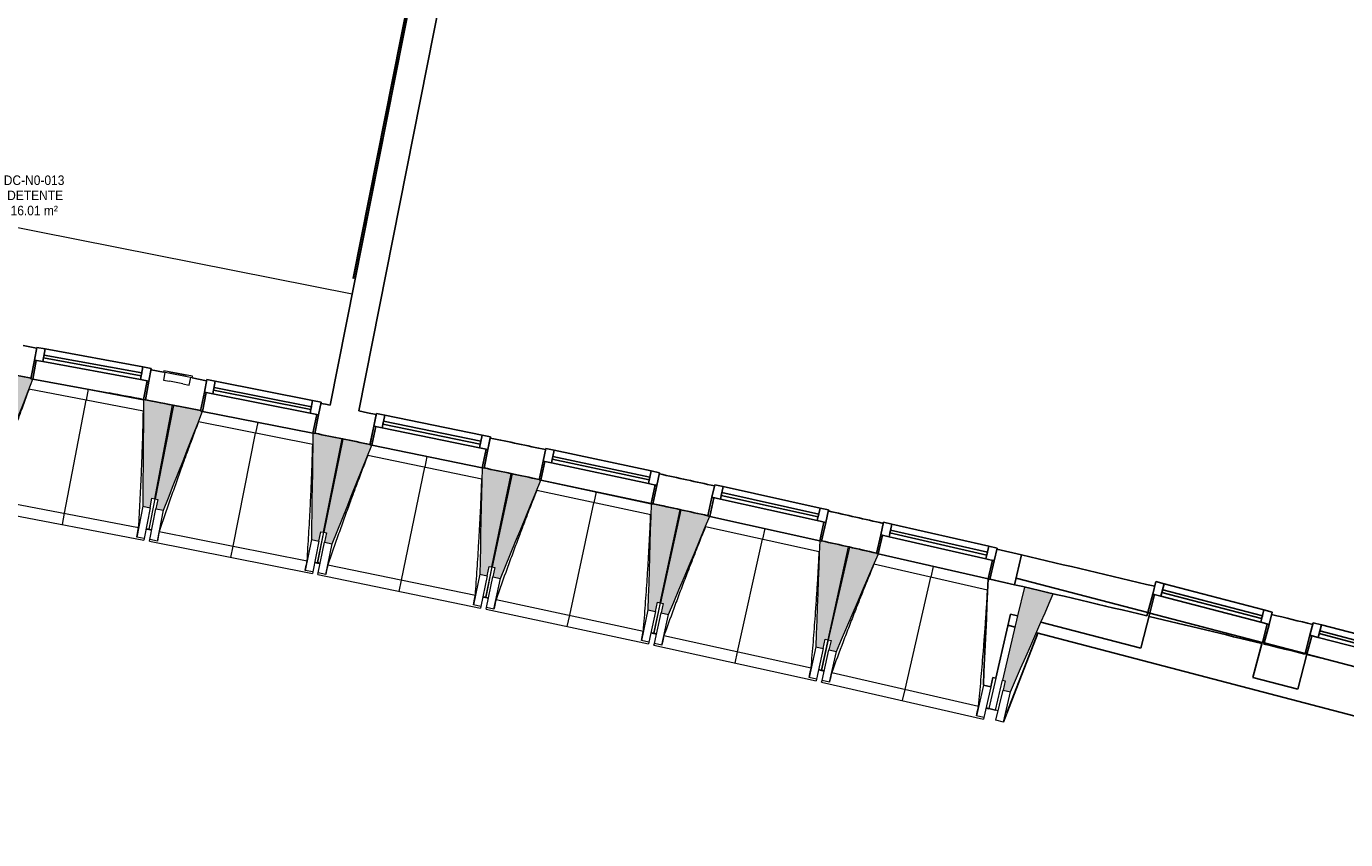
# Model space of a CAD drawing. Header units: millimetres. Extents: x -2845 to 74565, y -36590 to 13748.
# Tile 33 of 49: x 55028 to 61941, y -33796 to -29537. Entities that reach past the tile are written whole.
import ezdxf

# ---------------------------------------------------------------- set-up
doc = ezdxf.new("R2010")
doc.units = ezdxf.units.MM
for name, color, linetype, lineweight in [('A-FLOR', 7, 'Continuous', 25), ('A-FLOR-HRAL', 7, 'Continuous', 18), ('A-GENM', 7, 'Continuous', 18), ('A-GLAZ', 7, 'Continuous', 25), ('A-WALL', 7, 'Continuous', 25), ('ESPACE', 7, 'Continuous', 30), ('I-WALL', 7, 'Continuous', 25), ('INSTAL ELECTRIQUE', 7, 'Continuous', 18), ('MUR', 7, 'Continuous', 25), ('Q-CASE', 7, 'Continuous', 18), ('S-BEAM', 7, 'Continuous', 18)]:
    doc.layers.add(name, color=color, linetype=linetype, lineweight=lineweight)
doc.styles.add('Arial_4', font='arial.ttf', dxfattribs={"width": 0.9, "height": 50})

# ---------------------------------------------------------------- blocks, each defined once
blk = doc.blocks.new('20_MUR PREFA_01 - MODULE_01 B-3165811-2021_015_1111_DCE_1_50_N0 FINI_CFO_ECL')
at = {"layer": 'A-GENM'}
for p, q in [((0, 722.1), (0, 661.4)), ((0, 661.4), (0, 58.5)), ((0, 0.7), (0, 58.5))]:
    blk.add_line(p, q, dxfattribs=at)
blk = doc.blocks.new('B02_DC_STR_rvt-1-2021_015_1111_DCE_1_50_N0 FINI_CFO_ECL')
at = {"layer": 'S-BEAM', "lineweight": 5, "true_color": 0x787878}
for points in [[(1692.6, -31902.1), (1892.7, -31384.5), (1883.3, -31382.7), (1883.3, -31379.8), (1741.5, -31352.7), (1647.9, -31842.7), (1662.6, -31845.5), (1653.3, -31894.6), (1662.6, -31896.4)], [(2507.8, -32057.8), (2517.2, -32008.7), (2531.9, -32011.5), (2625.5, -31521.5), (2473.2, -31492.5), (2468.5, -32050.3)], [(2577.3, -32071.3), (2782, -31553.1), (2772.2, -31551.2), (2772.2, -31550.5), (2630.2, -31522.3), (2533.1, -32011.6), (2547.8, -32014.5), (2538.1, -32063.6), (2547.8, -32065.5)], [(3391.5, -32232.8), (3401.2, -32183.8), (3415.9, -32186.7), (3513, -31697.5), (3370.8, -31669.3), (3370.7, -31669.9), (3360.9, -31668), (3352.2, -32225.1), (3355.5, -32225.7)], [(3460.9, -32246.9), (3669.5, -31729.5), (3517.7, -31698.3), (3417.1, -32186.8), (3431.8, -32189.9), (3421.7, -32238.8), (3431.8, -32240.9)], [(4273.8, -32414.3), (4283.9, -32365.3), (4298.6, -32368.3), (4399.2, -31879.8), (4247.4, -31848.5), (4234.7, -32406.2), (4239.4, -32407.2)], [(4343.1, -32428.8), (4555.2, -31913.6), (4545.4, -31911.5), (4545.4, -31910.8), (4403.9, -31880.6), (4299.8, -32368.4), (4314.5, -32371.6), (4304, -32420.5), (4314.5, -32422.7)], [(5154.9, -32602), (5165.3, -32553.1), (5180, -32556.2), (5284.1, -32068.4), (5142.3, -32038.2), (5142.2, -32038.9), (5132.5, -32036.8), (5115.8, -32593.7), (5122, -32595)], [(5224.1, -32617.1), (5439.8, -32103.4), (5430.1, -32101.2), (5430.1, -32100.5), (5288.7, -32069.3), (5181.2, -32556.4), (5195.8, -32559.6), (5185, -32608.4), (5195.8, -32610.8)], [(6034.5, -32796.1), (6045.3, -32747.3), (6060, -32750.5), (6167.6, -32263.4), (6026.1, -32232.2), (6025.9, -32232.8), (6016.2, -32230.7), (5995.5, -32787.5), (6003.3, -32789.2)], [(6103.6, -32811.6), (6323.1, -32299.5), (6313.3, -32297.3), (6313.3, -32296.6), (6172.2, -32264.4), (6061.2, -32750.6), (6075.8, -32754), (6064.6, -32802.7), (6078.4, -32805.9)], [(7015.9, -33022.7), (7239.8, -32509.6), (7089, -32473.9), (6973.8, -32961.4), (6988.4, -32964.9), (6976.9, -33013.5), (6988.4, -33016.2)]]:
    blk.add_hatch(color=8, dxfattribs=at).paths.add_polyline_path(points)
at = {"layer": 'A-FLOR'}
for p, q in [((2516.1, -32174.6), (2486.6, -32168.9)), ((2486.6, -32168.9), (2516.1, -32174.6)), ((2501.5, -32170.7), (2486.8, -32167.9)), ((3369.5, -32343.8), (3398.9, -32349.8)), ((3399.1, -32348.6), (3384.4, -32345.6)), ((4280.4, -32531.2), (4251, -32525.1)), ((4251, -32525.1), (4280.4, -32531.2)), ((4265.9, -32527.1), (4251.2, -32524)), ((5160.6, -32719), (5131.3, -32712.6)), ((5131.3, -32712.6), (5160.6, -32719)), ((5160.8, -32717.9), (5146.2, -32714.7)), ((7126.5, -32800.6), (7159.8, -32715)), ((6997.4, -33132.3), (7126.5, -32800.6)), ((6010.1, -32906.5), (6039.4, -32913.1)), ((6025, -32908.8), (6010.4, -32905.5)), ((6039.4, -32913.1), (6024.8, -32909.8)), ((6887.6, -33106.7), (6936.8, -33118.2)), ((6936.8, -33118.2), (6902.2, -33110.1))]:
    blk.add_line(p, q, dxfattribs=at)
at = {"layer": 'A-WALL'}
for p, q in [((7036.8, -32461.9), (6908.3, -32432.5)), ((6938.6, -32951.1), (7015.3, -32615.3)), ((6912.8, -32996.5), (6923.9, -32947.7)), ((6923.9, -32947.7), (6938.6, -32951.1)), ((6873.8, -32987.6), (6912.8, -32996.5))]:
    blk.add_line(p, q, dxfattribs=at)
at = {"layer": 'A-WALL', "flags": 128}
blk.add_lwpolyline([(6898.5, -32430.3), (6895.4, -32499.9), (6892.3, -32569.6), (6889.2, -32639.3), (6886.2, -32708.9), (6883.1, -32778.6), (6880, -32848.2), (6876.9, -32917.9), (6873.8, -32987.6)], dxfattribs=at)
at = {"layer": 'I-WALL'}
for p, q in [((7045.9, -32426.9), (7036.8, -32461.9)), ((7735.5, -32607.1), (7045.9, -32426.9)), ((7015.3, -32615.3), (7053.2, -32625.2)), ((7698.1, -32793.7), (7746.2, -32609.9)), ((7746.2, -32609.9), (7745.2, -32609.6)), ((7175.4, -32657.1), (7698.1, -32793.7)), ((8334.4, -32763.6), (8286.4, -32947.5)), ((8335.4, -32763.9), (8334.4, -32763.6)), ((8559.4, -32822.4), (8345.1, -32766.4)), ((8521, -33008.8), (8569, -32825)), ((8286.4, -32947.5), (8521, -33008.8))]:
    blk.add_line(p, q, dxfattribs=at)
at = {"layer": 'MUR'}
for p, q in [((7039.4, -32683.6), (7001.9, -32673.8)), ((11297.6, -33796.5), (7153.3, -32713.3))]:
    blk.add_line(p, q, dxfattribs=at)
at = {"layer": 'S-BEAM'}
for p, q in [((1883.8, -31379.9), (1741.5, -31352.7)), ((1893.5, -31382.5), (2473.2, -31493.1)), ((2472.3, -31551.8), (1872.7, -31437.3)), ((2625.5, -31521.5), (2473.2, -31492.5)), ((2531.9, -32011.5), (2625.5, -31521.5)), ((2630.2, -31522.3), (2533.1, -32011.6)), ((2772.3, -31550.5), (2630.2, -31522.3)), ((2782, -31553.1), (3360.9, -31668)), ((3359.6, -31726.6), (2760.8, -31607.9)), ((3513, -31697.5), (3370.8, -31669.2)), ((3415.9, -32186.7), (3513, -31697.5)), ((3517.7, -31698.3), (3417.1, -32186.8)), ((3669.5, -31729.5), (3517.7, -31698.3)), ((4245.6, -31907.8), (3647.7, -31784.8)), ((3669.2, -31730.2), (4247.3, -31849.2)), ((4399.2, -31879.8), (4247.4, -31848.5)), ((4298.6, -32368.3), (4399.2, -31879.8)), ((4403.9, -31880.6), (4299.8, -32368.4)), ((4545.6, -31910.9), (4403.9, -31880.6)), ((4555.2, -31913.6), (5132.4, -32036.8)), ((5130.3, -32095.4), (4533.2, -31968)), ((1620.8, -32064.8), (2475.3, -32227.9)), ((1671.7, -32012.8), (2447.2, -32160.9)), ((2468.5, -32050.3), (2437.8, -32211.6)), ((2468.5, -32050.3), (2507.8, -32057.8)), ((2507.8, -32057.8), (2477, -32219.1)), ((2531.9, -32011.5), (2501.5, -32170.7)), ((2501.6, -32170.6), (2533.1, -32011.6)), ((2506.2, -32224.6), (2538.1, -32063.6)), ((2507.8, -32057.8), (2517.2, -32008.7)), ((2517.2, -32008.7), (2531.9, -32011.5)), ((2533.1, -32011.6), (2547.8, -32014.5)), ((2547.8, -32014.5), (2538.1, -32063.6)), ((2538.1, -32063.6), (2577.3, -32071.3)), ((2545.4, -32232.4), (2577.3, -32071.3)), ((5284.1, -32068.4), (5142.3, -32038.2)), ((5180, -32556.2), (5284.1, -32068.4)), ((5288.7, -32069.3), (5181.2, -32556.4)), ((5430.2, -32100.6), (5288.7, -32069.3)), ((5439.8, -32103.4), (6016.2, -32230.7)), ((2437.8, -32211.6), (2437.8, -32211.3)), ((2477, -32219.1), (2437.8, -32211.6)), ((2486.4, -32169.9), (2501.2, -32172.8)), ((2501.3, -32171.8), (2501.2, -32172.8)), ((2501.2, -32172.7), (2515.9, -32175.6)), ((2555.7, -32181.9), (3330.1, -32335.5)), ((3415.9, -32186.7), (3384.4, -32345.7)), ((3384.4, -32345.6), (3417.1, -32186.8)), ((3391.5, -32232.8), (3401.2, -32183.8)), ((3401.2, -32183.8), (3415.9, -32186.7)), ((3417.1, -32186.8), (3431.8, -32189.9)), ((3431.8, -32189.9), (3421.7, -32238.8)), ((6013.6, -32289.3), (5417.5, -32157.7)), ((2477, -32219.1), (2475.3, -32227.9)), ((2504.4, -32233.5), (2506.2, -32224.6)), ((2504.4, -32233.5), (3357.8, -32402.8)), ((2545.4, -32232.4), (2506.2, -32224.6)), ((2545.5, -32232.2), (2545.4, -32232.4)), ((3352.2, -32225.1), (3320.3, -32386.1)), ((3352.2, -32225.1), (3391.5, -32232.8)), ((3391.5, -32232.8), (3359.5, -32393.9)), ((3388.6, -32399.7), (3421.7, -32238.8)), ((3421.7, -32238.8), (3460.9, -32246.9)), ((3427.8, -32407.7), (3460.9, -32246.9)), ((6167.6, -32263.4), (6026, -32232.2)), ((6060, -32750.5), (6167.6, -32263.4)), ((6172.2, -32264.4), (6061.2, -32750.6)), ((6313.5, -32296.6), (6172.2, -32264.4)), ((3369.3, -32344.9), (3384, -32347.8)), ((3384, -32347.7), (3384.2, -32346.8)), ((3384.2, -32346.8), (3384, -32347.8)), ((3384, -32347.7), (3398.7, -32350.7)), ((6323.1, -32299.5), (6898.5, -32431)), ((3320.3, -32386.1), (3320.3, -32385.9)), ((3359.5, -32393.9), (3320.3, -32386.1)), ((3359.5, -32393.9), (3357.8, -32402.8)), ((3386.8, -32408.5), (3388.6, -32399.7)), ((3386.8, -32408.5), (4238.9, -32584)), ((3427.8, -32407.7), (3388.6, -32399.7)), ((3427.9, -32407.5), (3427.8, -32407.7)), ((3438.4, -32357.3), (4211.7, -32516.5)), ((4234.7, -32406.2), (4201.6, -32567)), ((4234.7, -32406.2), (4273.8, -32414.3)), ((4273.8, -32414.3), (4240.7, -32575.1)), ((4298.6, -32368.3), (4265.9, -32527.1)), ((4266, -32527), (4299.8, -32368.4)), ((4273.8, -32414.3), (4283.9, -32365.3)), ((4283.9, -32365.3), (4298.6, -32368.3)), ((4299.8, -32368.4), (4314.5, -32371.6)), ((4314.5, -32371.6), (4304, -32420.5)), ((6895.5, -32489.6), (6300.3, -32353.6)), ((4269.8, -32581.1), (4304, -32420.5)), ((4304, -32420.5), (4343.1, -32428.8)), ((4308.9, -32589.4), (4343.1, -32428.8)), ((7089, -32473.9), (7053.2, -32625.2)), ((7239.8, -32509.6), (7089, -32473.9)), ((4250.8, -32526.1), (4265.5, -32529.1)), ((4265.7, -32528.2), (4265.5, -32529.1)), ((4265.5, -32529), (4280.2, -32532.2)), ((4319.9, -32539), (5092, -32703.8)), ((5180, -32556.2), (5146.2, -32714.8)), ((5146.2, -32714.7), (5181.2, -32556.4)), ((5154.9, -32602), (5165.3, -32553.1)), ((5165.3, -32553.1), (5180, -32556.2)), ((5181.2, -32556.4), (5195.8, -32559.6)), ((4201.6, -32567), (4201.6, -32566.8)), ((4240.7, -32575.1), (4201.6, -32567)), ((4240.7, -32575.1), (4238.9, -32584)), ((4267.9, -32589.9), (4269.8, -32581.1)), ((4267.9, -32589.9), (5118.7, -32771.4)), ((4308.9, -32589.4), (4269.8, -32581.1)), ((4309, -32589.2), (4308.9, -32589.4)), ((5115.8, -32593.7), (5081.5, -32754.2)), ((5115.8, -32593.7), (5154.9, -32602)), ((5154.9, -32602), (5120.6, -32762.6)), ((5149.6, -32768.8), (5185, -32608.4)), ((5195.8, -32559.6), (5185, -32608.4)), ((5185, -32608.4), (5224.1, -32617.1)), ((5188.7, -32777.4), (5224.1, -32617.1)), ((7053.2, -32625.2), (6973.8, -32961.4)), ((5081.5, -32754.2), (5081.5, -32754)), ((5120.6, -32762.6), (5081.5, -32754.2)), ((5120.6, -32762.6), (5118.7, -32771.4)), ((5131.1, -32713.7), (5145.7, -32716.8)), ((5145.7, -32716.7), (5145.9, -32715.9)), ((5145.9, -32715.9), (5145.7, -32716.8)), ((5145.7, -32716.7), (5160.4, -32720)), ((5200, -32727.1), (5971, -32897.4)), ((6060, -32750.5), (6025, -32908.8)), ((6025.1, -32908.7), (6061.2, -32750.6)), ((6034.5, -32796.1), (6045.3, -32747.3)), ((6045.3, -32747.3), (6060, -32750.5)), ((6061.2, -32750.6), (6075.8, -32754)), ((6075.8, -32754), (6064.6, -32802.7)), ((7159.8, -32715), (6978.6, -33180.5)), ((5147.7, -32777.6), (5149.6, -32768.8)), ((5147.7, -32777.6), (5997.2, -32965.3)), ((5188.7, -32777.4), (5149.6, -32768.8)), ((5188.8, -32777.2), (5188.7, -32777.4)), ((5995.5, -32787.5), (5960.1, -32947.8)), ((5995.5, -32787.5), (6034.5, -32796.1)), ((6034.5, -32796.1), (5999.1, -32956.4)), ((6028.1, -32962.8), (6064.6, -32802.7)), ((6064.6, -32802.7), (6103.6, -32811.6)), ((6067.1, -32971.7), (6103.6, -32811.6)), ((5960.1, -32947.8), (5960.1, -32947.5)), ((5999.1, -32956.4), (5960.1, -32947.8)), ((5999.1, -32956.4), (5997.2, -32965.3)), ((6009.9, -32907.6), (6024.6, -32910.8)), ((6024.8, -32909.9), (6024.6, -32910.8)), ((6024.6, -32910.7), (6039.2, -32914.1)), ((6026.1, -32971.6), (6028.1, -32962.8)), ((6026.1, -32971.6), (6874.2, -33165.4)), ((6067.1, -32971.7), (6028.1, -32962.8)), ((6067.2, -32971.5), (6067.1, -32971.7)), ((6078.8, -32921.5), (6848.5, -33097.3)), ((6938.6, -32951.1), (6902.5, -33109.1)), ((6936.6, -33119.2), (6973.8, -32961.4)), ((6973.8, -32961.4), (6988.4, -32964.9)), ((6988.4, -32964.9), (6976.9, -33013.5)), ((6873.8, -32987.6), (6837.2, -33147.6)), ((6912.8, -32996.5), (6876.2, -33156.5)), ((6939.7, -33171.3), (6976.9, -33013.5)), ((6976.9, -33013.5), (7015.9, -33022.7)), ((6978.6, -33180.5), (7015.9, -33022.7)), ((6887.4, -33107.8), (6902, -33111.1)), ((6902.2, -33110.2), (6902, -33111.1)), ((6837.2, -33147.6), (6837.3, -33147.4)), ((6876.2, -33156.5), (6837.2, -33147.6)), ((6876.2, -33156.5), (6874.2, -33165.4)), ((6951.2, -33122.6), (6936.6, -33119.2)), ((6978.6, -33180.5), (6939.7, -33171.3))]:
    blk.add_line(p, q, dxfattribs=at)
at = {"layer": 'S-BEAM', "flags": 128}
for points in [[(1692.6, -31902.1), (1717.7, -31837.1), (1742.8, -31772), (1768, -31707), (1793.1, -31642), (1818.3, -31576.9), (1843.4, -31511.9), (1868.6, -31446.9), (1892.7, -31384.5)], [(2473.2, -31492.5), (2472.6, -31562.2), (2472.1, -31631.9), (2471.5, -31701.6), (2470.9, -31771.4), (2470.3, -31841.1), (2469.7, -31910.8), (2469.1, -31980.5), (2468.5, -32050.3)], [(2577.3, -32071.3), (2603, -32006.5), (2628.6, -31941.6), (2654.2, -31876.8), (2679.8, -31811.9), (2705.4, -31747.1), (2731, -31682.2), (2756.6, -31617.3), (2782.2, -31552.5)], [(3360.9, -31667.3), (3359.9, -31737), (3358.8, -31806.7), (3357.7, -31876.5), (3356.6, -31946.2), (3355.5, -32015.9), (3354.4, -32085.6), (3353.3, -32155.3), (3352.2, -32225.1)], [(3460.9, -32246.9), (3487, -32182.2), (3513, -32117.6), (3539.1, -32052.9), (3565.2, -31988.2), (3591.3, -31923.6), (3617.3, -31858.9), (3643.4, -31794.2), (3669.5, -31729.5)], [(4247.4, -31848.5), (4245.8, -31918.2), (4244.2, -31987.9), (4242.6, -32057.6), (4241, -32127.3), (4239.4, -32197.1), (4237.8, -32266.8), (4236.3, -32336.5), (4234.7, -32406.2)], [(4343.1, -32428.8), (4369.7, -32364.3), (4396.2, -32299.9), (4422.8, -32235.4), (4449.3, -32170.9), (4475.8, -32106.4), (4502.4, -32041.9), (4528.9, -31977.5), (4555.5, -31913)], [(5132.5, -32036.1), (5130.4, -32105.8), (5128.3, -32175.5), (5126.2, -32245.2), (5124.1, -32314.9), (5122, -32384.6), (5119.9, -32454.3), (5117.9, -32524), (5115.8, -32593.7)], [(5224.1, -32617.1), (5251.1, -32552.8), (5278.1, -32488.5), (5305.1, -32424.2), (5332.1, -32359.9), (5359.1, -32295.6), (5386.1, -32231.3), (5413.1, -32167), (5440.1, -32102.8)], [(2437.8, -32211.3), (2439.7, -32201.2), (2441.5, -32191.1), (2443.4, -32181), (2445.3, -32170.9), (2447.2, -32160.9)], [(2555.7, -32181.9), (2553.6, -32191.9), (2551.6, -32202), (2549.5, -32212), (2547.5, -32222.1), (2545.5, -32232.2)], [(6016.2, -32230), (6013.6, -32299.7), (6011, -32369.4), (6008.4, -32439), (6005.8, -32508.7), (6003.3, -32578.4), (6000.7, -32648.1), (5998.1, -32717.8), (5995.5, -32787.5)], [(3320.3, -32385.9), (3322.3, -32375.8), (3324.2, -32365.7), (3326.2, -32355.6), (3328.1, -32345.6), (3330.1, -32335.5)], [(6103.6, -32811.6), (6131.1, -32747.5), (6158.6, -32683.5), (6186, -32619.4), (6213.5, -32555.3), (6240.9, -32491.2), (6268.4, -32427.1), (6295.9, -32363), (6323.3, -32298.9)], [(3438.4, -32357.3), (3436.3, -32367.3), (3434.2, -32377.4), (3432.1, -32387.4), (3430, -32397.5), (3427.9, -32407.5)], [(4201.6, -32566.8), (4203.6, -32556.7), (4205.6, -32546.6), (4207.7, -32536.6), (4209.7, -32526.5), (4211.7, -32516.5)], [(4319.9, -32539), (4317.7, -32549), (4315.5, -32559.1), (4313.3, -32569.1), (4311.2, -32579.1), (4309, -32589.2)], [(7175.4, -32657.1), (7196.9, -32607.9), (7218.3, -32558.7), (7239.8, -32509.6)], [(7015.9, -33022.7), (7042.5, -32961.8), (7069, -32900.9), (7095.6, -32839.9), (7122.2, -32779), (7148.8, -32718), (7175.4, -32657.1)], [(5081.5, -32754), (5083.6, -32743.9), (5085.7, -32733.9), (5087.8, -32723.9), (5089.9, -32713.8), (5092, -32703.8)], [(5200, -32727.1), (5197.8, -32737.1), (5195.5, -32747.1), (5193.3, -32757.1), (5191, -32767.2), (5188.8, -32777.2)], [(5960.1, -32947.5), (5962.3, -32937.5), (5964.4, -32927.5), (5966.6, -32917.4), (5968.8, -32907.4), (5971, -32897.4)], [(6078.8, -32921.5), (6076.5, -32931.5), (6074.1, -32941.5), (6071.8, -32951.5), (6069.5, -32961.5), (6067.2, -32971.5)], [(6837.3, -33147.4), (6839.5, -33137.4), (6841.8, -33127.4), (6844, -33117.3), (6846.2, -33107.3), (6848.5, -33097.3)]]:
    blk.add_lwpolyline(points, dxfattribs=at)
at = {"layer": 'S-BEAM'}
for points, knots in [([(1872.8, -31437.3), (1858, -31476.9), (1835.4, -31538.2), (1805.5, -31621.3), (1780.6, -31691.7), (1754.1, -31767.7), (1716.9, -31876.5), (1689.6, -31958.2), (1671.7, -32012.8)], [0.0183454, 0.0183454, 0.0183454, 0.0183454, 0.2222222, 0.3333333, 0.4444444, 0.5833333, 0.7222222, 1, 1, 1, 1]), ([(2447.2, -32160.9), (2449.9, -32115), (2453.8, -32046.2), (2458.4, -31954.4), (2461.8, -31879.7), (2465.1, -31799.3), (2468.2, -31713), (2470.5, -31630.5), (2471.7, -31576.8), (2472.2, -31551.8)], [0, 0, 0, 0, 0.2222222, 0.3333333, 0.4444444, 0.5833333, 0.7222222, 0.8611111, 0.9816328, 0.9816328, 0.9816328, 0.9816328]), ([(2760.9, -31607.9), (2745.8, -31647.3), (2722.8, -31708.4), (2692.3, -31791.3), (2666.9, -31861.6), (2639.8, -31937.4), (2601.8, -32045.9), (2574, -32127.4), (2555.7, -32181.9)], [0.0183454, 0.0183454, 0.0183454, 0.0183454, 0.2222222, 0.3333333, 0.4444444, 0.5833333, 0.7222222, 1, 1, 1, 1]), ([(3330.1, -32335.5), (3333.2, -32289.6), (3337.5, -32220.8), (3342.8, -32129.1), (3346.8, -32054.4), (3350.6, -31974), (3354.3, -31887.8), (3357.2, -31805.3), (3358.8, -31751.6), (3359.5, -31726.6)], [0, 0, 0, 0, 0.2222222, 0.3333333, 0.4444444, 0.5833333, 0.7222222, 0.8611111, 0.9816328, 0.9816328, 0.9816328, 0.9816328]), ([(3647.8, -31784.8), (3632.4, -31824.1), (3609, -31885), (3577.9, -31967.7), (3551.9, -32037.8), (3524.3, -32113.4), (3485.6, -32221.7), (3457.1, -32302.9), (3438.4, -32357.3)], [0.0183454, 0.0183454, 0.0183454, 0.0183454, 0.2222222, 0.3333333, 0.4444444, 0.5833333, 0.7222222, 1, 1, 1, 1]), ([(4211.7, -32516.5), (4215.1, -32470.6), (4220, -32401.9), (4225.9, -32310.2), (4230.4, -32235.5), (4234.9, -32155.2), (4239.1, -32069), (4242.7, -31986.5), (4244.7, -31932.8), (4245.5, -31907.8)], [0, 0, 0, 0, 0.2222222, 0.3333333, 0.4444444, 0.5833333, 0.7222222, 0.8611111, 0.9816328, 0.9816328, 0.9816328, 0.9816328]), ([(4533.4, -31968), (4517.7, -32007.3), (4493.8, -32068), (4462.2, -32150.5), (4435.7, -32220.4), (4407.6, -32295.8), (4368, -32403.7), (4339, -32484.8), (4319.9, -32539)], [0.0183454, 0.0183454, 0.0183454, 0.0183454, 0.2222222, 0.3333333, 0.4444444, 0.5833333, 0.7222222, 1, 1, 1, 1]), ([(5092, -32703.8), (5095.8, -32657.9), (5101.1, -32589.2), (5107.7, -32497.6), (5112.7, -32423), (5117.8, -32342.7), (5122.6, -32256.5), (5126.8, -32174), (5129.2, -32120.3), (5130.2, -32095.4)], [0, 0, 0, 0, 0.2222222, 0.3333333, 0.4444444, 0.5833333, 0.7222222, 0.8611111, 0.9816328, 0.9816328, 0.9816328, 0.9816328]), ([(5417.6, -32157.7), (5401.7, -32196.8), (5377.4, -32257.4), (5345.1, -32339.6), (5318.1, -32409.3), (5289.4, -32484.5), (5249.1, -32592.2), (5219.5, -32673), (5200, -32727.1)], [0.0183454, 0.0183454, 0.0183454, 0.0183454, 0.2222222, 0.3333333, 0.4444444, 0.5833333, 0.7222222, 1, 1, 1, 1]), ([(5971, -32897.4), (5975, -32851.6), (5980.9, -32782.9), (5988.1, -32691.3), (5993.7, -32616.7), (5999.3, -32536.5), (6004.8, -32450.4), (6009.5, -32367.9), (6012.3, -32314.2), (6013.5, -32289.3)], [0, 0, 0, 0, 0.2222222, 0.3333333, 0.4444444, 0.5833333, 0.7222222, 0.8611111, 0.9816328, 0.9816328, 0.9816328, 0.9816328]), ([(6300.4, -32353.6), (6284.2, -32392.7), (6259.5, -32453.1), (6226.6, -32535), (6199.2, -32604.5), (6169.9, -32679.6), (6128.8, -32786.9), (6098.7, -32867.6), (6078.8, -32921.5)], [0.0183454, 0.0183454, 0.0183454, 0.0183454, 0.2222222, 0.3333333, 0.4444444, 0.5833333, 0.7222222, 1, 1, 1, 1]), ([(6848.5, -33097.3), (6852.9, -33051.6), (6859.2, -32982.9), (6867.1, -32891.4), (6873.2, -32816.8), (6879.4, -32736.6), (6885.5, -32650.5), (6890.9, -32568.1), (6894, -32514.5), (6895.4, -32489.5)], [0, 0, 0, 0, 0.2222222, 0.3333333, 0.4444444, 0.5833333, 0.7222222, 0.8611111, 0.9816328, 0.9816328, 0.9816328, 0.9816328])]:
    blk.add_open_spline(points, degree=3, knots=knots, dxfattribs=at)
at = {"layer": 'S-BEAM', "color": 5, "lineweight": 25, "true_color": 0x0000ff}
for p, rotation in [((2183.5, -31437.1), 169.1914135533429), ((3071.6, -31609.9), 168.7797790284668), ((3958.4, -31789), 168.3681445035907), ((4844, -31974.5), 167.9565099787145), ((5728.1, -32166.4), 167.5448754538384), ((6610.9, -32364.6), 167.1332409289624)]:
    blk.add_blockref('20_MUR PREFA_01 - MODULE_01 B-3165811-2021_015_1111_DCE_1_50_N0 FINI_CFO_ECL', p, dxfattribs=dict(at, rotation=rotation))
blk = doc.blocks.new('XXX_VIDE FENETRE - 590-389517-2021_015_1111_DCE_1_50_N0 FINI_CFO_ECL')
at = {"layer": 'A-GLAZ'}
for p, q in [((-305.1, 0), (-305.1, -100)), ((-295.1, 0), (-305.1, 0)), ((295.1, 0), (-295.1, 0)), ((-295.1, -100), (-295.1, 0)), ((305.1, 0), (295.1, 0)), ((295.1, 0), (295.1, -100)), ((305.1, -100), (305.1, 0)), ((-305.1, -100), (-295.1, -100)), ((-260.1, -100), (-305.1, -100)), ((-305.1, -100), (-305.1, -167.5)), ((-260.1, -167.5), (-260.1, -100)), ((260.1, -100), (-260.1, -100)), ((260.1, -100), (260.1, -167.5)), ((305.1, -100), (260.1, -100)), ((295.1, -100), (305.1, -100)), ((305.1, -167.5), (305.1, -100)), ((-305.1, -167.5), (-260.1, -167.5)), ((-260.1, -167.5), (260.1, -167.5)), ((260.1, -167.5), (305.1, -167.5))]:
    blk.add_line(p, q, dxfattribs=at)
at = {"layer": 'A-GLAZ', "color": 173, "true_color": 0x5c63b1}
for p, q in [((260.1, -120), (-260.1, -120)), ((-260.1, -120), (-260.1, -135)), ((-260.1, -135), (260.1, -135)), ((260.1, -135), (260.1, -120))]:
    blk.add_line(p, q, dxfattribs=at)
blk = doc.blocks.new('XXX_VIDE FENETRE - 610-400400-2021_015_1111_DCE_1_50_N0 FINI_CFO_ECL')
at = {"layer": 'A-GLAZ'}
for p, q in [((-315, 0), (-315, -100)), ((-305, 0), (-315, 0)), ((-305, -100), (-305, 0)), ((304, 0), (-304, 0)), ((315, 0), (305, 0)), ((305, 0), (305, -100)), ((315, -100), (315, 0)), ((-315, -100), (-305, -100)), ((-270, -100), (-315, -100)), ((-315, -100), (-315, -167.5)), ((-270, -167.5), (-270, -100)), ((270, -100), (-270, -100)), ((270, -100), (270, -167.5)), ((315, -100), (270, -100)), ((305, -100), (315, -100)), ((315, -167.5), (315, -100)), ((-315, -167.5), (-270, -167.5)), ((-270, -167.5), (270, -167.5)), ((270, -167.5), (315, -167.5))]:
    blk.add_line(p, q, dxfattribs=at)
at = {"layer": 'A-GLAZ', "color": 173, "true_color": 0x5c63b1}
for p, q in [((270, -120), (-270, -120)), ((-270, -120), (-270, -135)), ((-270, -135), (270, -135)), ((270, -135), (270, -120))]:
    blk.add_line(p, q, dxfattribs=at)
blk = doc.blocks.new('XXX_VIDE FENETRE - 610-V10-2021_015_1111_DCE_1_50_N0 FINI_CFO_ECL')
at = {"layer": 'A-GLAZ'}
for p, q in [((-315, 0), (-315, -100)), ((-305, 0), (-315, 0)), ((-305, -100), (-305, 0)), ((305, 0), (-305, 0)), ((315, 0), (305, 0)), ((305, 0), (305, -100)), ((315, -100), (315, 0)), ((-315, -100), (-305, -100)), ((-270, -100), (-315, -100)), ((-315, -100), (-315, -167.5)), ((-270, -167.5), (-270, -100)), ((270, -100), (-270, -100)), ((270, -100), (270, -167.5)), ((315, -100), (270, -100)), ((305, -100), (315, -100)), ((315, -167.5), (315, -100)), ((-315, -167.5), (-270, -167.5)), ((-270, -167.5), (270, -167.5)), ((270, -167.5), (315, -167.5))]:
    blk.add_line(p, q, dxfattribs=at)
at = {"layer": 'A-GLAZ', "color": 173, "true_color": 0x5c63b1}
for p, q in [((270, -120), (-270, -120)), ((-270, -120), (-270, -135)), ((-270, -135), (270, -135)), ((270, -135), (270, -120))]:
    blk.add_line(p, q, dxfattribs=at)
blk = doc.blocks.new('Garde-corps - Garde-corps-513303-2021_015_1111_DCE_1_50_N0 FINI_CFO_ECL')
at = {"layer": 'A-FLOR-HRAL'}
for p, q in [((3799.8, -27325.1), (3799.5, -27326.7)), ((3799.5, -27326.7), (4250, -27415.8)), ((3799.8, -27325.1), (3800.1, -27323.4)), ((3799.8, -27325.1), (4251.9, -27414.5)), ((3800.1, -27323.4), (3801.5, -27316.4)), ((3800.1, -27323.4), (4254, -27413.1)), ((3802.1, -27313.4), (3801.5, -27316.4)), ((3801.5, -27316.4), (4262.4, -27407.5)), ((4250, -27415.8), (3569.5, -30855.6)), ((4251.9, -27414.5), (3571.1, -30856)), ((4254, -27413.1), (3572.8, -30856.3)), ((4262.4, -27407.5), (3579.8, -30857.7)), ((4254, -27413.1), (4262.4, -27407.5)), ((3569.5, -30855.6), (3571.1, -30856)), ((3572.8, -30856.3), (3571.1, -30856)), ((3579.8, -30857.7), (3572.8, -30856.3)), ((3579.8, -30857.7), (3582.8, -30858.3))]:
    blk.add_line(p, q, dxfattribs=at)
for points, knots in [([(4250, -27415.8), (4250, -27415.8), (4250, -27415.8), (4250.2, -27415.7), (4250.4, -27415.6), (4250.6, -27415.4), (4250.7, -27415.3), (4250.9, -27415.2), (4251, -27415.1), (4251.2, -27415), (4251.3, -27414.9), (4251.5, -27414.8), (4251.6, -27414.7), (4251.8, -27414.6), (4251.9, -27414.6), (4251.9, -27414.5)], [0.1, 0.1, 0.1, 0.1, 0.2, 0.3, 0.4, 0.475, 0.55, 0.6, 0.65, 0.7, 0.75, 0.8, 0.85, 0.9, 1, 1, 1, 1]), ([(4262.4, -27407.5), (4262.4, -27407.5), (4262.4, -27407.5), (4262.6, -27407.4), (4262.8, -27407.2), (4263, -27407.1), (4263.2, -27407), (4263.4, -27406.8), (4263.7, -27406.6), (4264.1, -27406.4), (4264.3, -27406.2), (4264.6, -27406), (4265.1, -27405.7), (4265.6, -27405.4), (4265.9, -27405.2)], [0, 0, 0, 0, 0.166667, 0.25, 0.333333, 0.416667, 0.458333, 0.5, 0.583333, 0.666667, 0.708333, 0.75, 0.833333, 1, 1, 1, 1])]:
    blk.add_open_spline(points, degree=3, knots=knots, dxfattribs=at)
blk = doc.blocks.new('72_SOUS EVIER - Type A-516873-2021_015_1111_DCE_1_50_N0 FINI_CFO_ECL')
at = {"layer": 'Q-CASE', "color": 8, "true_color": 0x808080}
for p, q in [((543.3, 0), (612.7, 0)), ((914.6, 0), (1344.7, 0)), ((1344.7, 0), (1344.7, -600)), ((-1249.5, -600), (1344.7, -600))]:
    blk.add_line(p, q, dxfattribs=at)
blk = doc.blocks.new('B02_ARC_rvt-1-2021_015_1111_DCE_1_50_N0 FINI_CFO_ECL')
at = {"layer": 'A-FLOR'}
for p, q in [((2655.7, -31526.7), (2772.5, -31549.5)), ((3513.1, -31696.8), (3517.8, -31697.8)), ((3655, -31725.6), (3659.8, -31726.6)), ((4399.3, -31879.2), (4404, -31880.2)), ((5142.5, -32037.3), (5252.4, -32061)), ((5284, -32067.9), (5289, -32069)), ((6167.5, -32263), (6172.5, -32264.1)), ((6230.5, -32277.1), (6313.7, -32295.9))]:
    blk.add_line(p, q, dxfattribs=at)
blk.add_arc((-21392, -154971), 125764.8, 78.97876, 79.144958, dxfattribs=at)
at = {"layer": 'A-WALL'}
for p, q in [((3693.2, -31564.1), (3679.6, -31630.2)), ((3737.3, -31573.2), (3693.2, -31564.1)), ((3723.7, -31639.3), (3737.3, -31573.2)), ((3679.6, -31630.2), (3659.5, -31728.2)), ((3669.2, -31730.2), (3689.4, -31632.2)), ((3679.6, -31630.2), (3723.7, -31639.3)), ((3689.4, -31632.2), (3679.6, -31630.2)), ((3730.7, -31605), (3727.7, -31619.7)), ((3727.7, -31619.7), (4237.2, -31724.6)), ((4240.3, -31709.9), (3730.7, -31605)), ((3659.5, -31728.2), (3669.2, -31730.2)), ((4246.8, -31678.1), (4233.2, -31744.2)), ((4237.2, -31724.6), (4240.3, -31709.9)), ((4290.9, -31687.1), (4246.8, -31678.1)), ((4277.3, -31753.2), (4290.9, -31687.1)), ((4233.2, -31744.2), (4277.3, -31753.2)), ((4267.5, -31751.2), (4247.3, -31849.2)), ((4257.1, -31851.2), (4277.3, -31753.2)), ((4277.3, -31753.2), (4267.5, -31751.2)), ((4247.3, -31849.2), (4257.1, -31851.2))]:
    blk.add_line(p, q, dxfattribs=at)
at = {"layer": 'I-WALL'}
for p, q in [((4265.9, -27405.2), (3451.6, -31521.2)), ((3600.6, -31551.3), (4417.5, -27422)), ((1912.8, -31221.5), (1841.9, -31208.2)), ((2577.3, -31348.5), (2512.2, -31335.9)), ((2803.6, -31392.6), (2727.4, -31377.7)), ((3659.8, -31726.6), (3692, -31569.8)), ((4289.7, -31692.8), (4257.5, -31849.6)), ((7073.1, -32305.6), (6944.2, -32275.8)), ((7036.9, -32461.5), (7073.1, -32305.6)), ((7073.1, -32305.6), (7036.9, -32461.5)), ((6908.5, -32431.8), (7036.9, -32461.5)), ((7731, -32624.6), (7735.5, -32607.1)), ((8345.1, -32766.4), (8343.6, -32772.1)), ((8558.8, -32824.6), (8559.4, -32822.4))]:
    blk.add_line(p, q, dxfattribs=at)
at = {"layer": 'I-WALL', "flags": 128}
for points in [[(3451.6, -31521.2), (3426.9, -31516.2), (3402.2, -31511.3)], [(3692, -31569.8), (3646.3, -31560.6), (3600.6, -31551.3)]]:
    blk.add_lwpolyline(points, dxfattribs=at)
at = {"layer": 'I-WALL'}
for radius, start, end in [(125764.8, 79.334487, 79.468677), (125764.8, 78.922284, 79.056485), (125764.8, 78.51009, 78.644289), (125924.8, 78.097717, 78.232269), (125764.8, 78.097897, 78.232096), (125924.8, 77.685525, 77.820076), (125764.8, 77.685704, 77.819902), (125924.8, 77.273332, 77.407883), (125764.8, 77.273511, 77.407709), (125924.8, 76.609079, 76.935498), (125764.8, 76.610677, 76.935498), (125924.8, 76.221579, 76.322375), (125764.8, 76.222684, 76.323608)]:
    blk.add_arc((-21392, -154971), radius, start, end, dxfattribs=at)
at = {"layer": 'MUR'}
for p, q in [((2483.4, -31493.3), (2435.8, -31484.1)), ((4246.8, -31678.1), (3737.3, -31573.2)), ((3723.7, -31639.3), (4233.2, -31744.2)), ((3669.2, -31730.2), (4247.3, -31849.2)), ((8717.8, -32863.7), (8568.5, -32827))]:
    blk.add_line(p, q, dxfattribs=at)
blk.add_arc((-21392, -154971), 125764.8, 76.32862, 76.605664, dxfattribs=at)
at = {"layer": 'A-FLOR-HRAL', "lineweight": 18}
blk.add_blockref('Garde-corps - Garde-corps-513303-2021_015_1111_DCE_1_50_N0 FINI_CFO_ECL', (0, 0), dxfattribs=at)
at = {"layer": 'A-GLAZ', "lineweight": 18}
for name, p, rotation in [('XXX_VIDE FENETRE - 590-389517-2021_015_1111_DCE_1_50_N0 FINI_CFO_ECL', (2183.3, -31437.8), 169.6030480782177), ('XXX_VIDE FENETRE - 590-389517-2021_015_1111_DCE_1_50_N0 FINI_CFO_ECL', (3071.4, -31610.6), 168.7797790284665), ('XXX_VIDE FENETRE - 590-389517-2021_015_1111_DCE_1_50_N0 FINI_CFO_ECL', (4843.8, -31975.2), 167.956509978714), ('XXX_VIDE FENETRE - 590-389517-2021_015_1111_DCE_1_50_N0 FINI_CFO_ECL', (5728, -32167), 167.544875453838), ('XXX_VIDE FENETRE - 590-389517-2021_015_1111_DCE_1_50_N0 FINI_CFO_ECL', (6610.8, -32365.3), 167.1332409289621), ('XXX_VIDE FENETRE - 610-400400-2021_015_1111_DCE_1_50_N0 FINI_CFO_ECL', (8040.3, -32686.8), 165.3533528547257), ('XXX_VIDE FENETRE - 610-V10-2021_015_1111_DCE_1_50_N0 FINI_CFO_ECL', (8864.1, -32902.1), 165.3533528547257)]:
    blk.add_blockref(name, p, dxfattribs=dict(at, rotation=rotation))
at = {"layer": 'Q-CASE', "lineweight": 18, "rotation": 168.8099662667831}
blk.add_blockref('72_SOUS EVIER - Type A-516873-2021_015_1111_DCE_1_50_N0 FINI_CFO_ECL', (2224.7, -31284.8), dxfattribs=at)
blk = doc.blocks.new('Legrand_Mosaic_plaque_4_mod_blanc_078814L - Legrand_Mosaic_plaque_4_mod_blanc_078814L-1602420-2021_015_1111_DCE_1_50_N0 FINI_CFO_ECL')
at = {"layer": 'INSTAL ELECTRIQUE'}
for p, q in [((803.6, -31009.1), (802.1, -31017.5)), ((952.7, -31044.5), (802.1, -31017.5)), ((954.2, -31036.1), (803.6, -31009.1)), ((952.7, -31044.5), (954.2, -31036.1))]:
    blk.add_line(p, q, dxfattribs=at)
blk = doc.blocks.new('Legrand_Mosaic_link_prise_2P_T_FB_surface_2_mod_blanc_077145L - Legrand_Mosaic_link_prise_2P_T_FB_surface_2_mod_blanc_077145L-682338-2021_015_1111_DCE_1_50_N0 FINI_CFO_ECL')
at = {"layer": 'INSTAL ELECTRIQUE'}
blk.add_line((879, -31022.1), (923.3, -31030.1), dxfattribs=at)
at = {"layer": 'INSTAL ELECTRIQUE', "flags": 128}
for points in [[(892.5, -31024.5), (892.5, -31024.5), (892.6, -31024.5), (892.7, -31024.5), (892.8, -31024.5), (892.9, -31024.5), (893, -31024.5), (893.1, -31024.5), (893.1, -31024.5), (893.2, -31024.5), (893.2, -31024.5)], [(893.2, -31024.5), (893.3, -31024.5), (893.4, -31024.5), (893.5, -31024.5), (893.6, -31024.6), (893.6, -31024.6), (893.7, -31024.6), (893.8, -31024.7), (893.9, -31024.7), (893.9, -31024.8)]]:
    blk.add_lwpolyline(points, dxfattribs=at)
blk = doc.blocks.new('Legrand_Batibox_boîte_cloison_sèche_prof_40_2_postes_4_5_mod_horizontal_080042 - Legrand_Batibox_boîte_cloison_sèche_prof_40_2_postes_4_5_mod_horizontal_080042-1632074-2021_015_1111_DCE_1_50_N0 FINI_CFO_ECL')
at = {"layer": 'INSTAL ELECTRIQUE'}
for p, q in [((809.5, -31018.8), (802.4, -31058.2)), ((803.6, -31057.4), (803.4, -31058.4)), ((803.6, -31058.4), (835.4, -31064.1)), ((905.3, -31076.6), (835.4, -31064.1)), ((905.3, -31076.6), (937.1, -31082.3)), ((937.3, -31082.4), (937.5, -31081.4)), ((938.3, -31082.5), (945.3, -31043.2))]:
    blk.add_line(p, q, dxfattribs=at)
blk = doc.blocks.new('B02_ELE_rvt-1-2021_015_1111_DCE_1_50_N0 FINI_CFO_ECL')
at = {"layer": 'INSTAL ELECTRIQUE', "lineweight": 18, "rotation": 359.0810491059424}
for name, p in [('Legrand_Batibox_boîte_cloison_sèche_prof_40_2_postes_4_5_mod_horizontal_080042 - Legrand_Batibox_boîte_cloison_sèche_prof_40_2_postes_4_5_mod_horizontal_080042-1632074-2021_015_1111_DCE_1_50_N0 FINI_CFO_ECL', (2272.7, -322.2)), ('Legrand_Mosaic_plaque_4_mod_blanc_078814L - Legrand_Mosaic_plaque_4_mod_blanc_078814L-1602420-2021_015_1111_DCE_1_50_N0 FINI_CFO_ECL', (2272.7, -322.2)), ('Legrand_Mosaic_link_prise_2P_T_FB_surface_2_mod_blanc_077145L - Legrand_Mosaic_link_prise_2P_T_FB_surface_2_mod_blanc_077145L-682338-2021_015_1111_DCE_1_50_N0 FINI_CFO_ECL', (2228.5, -313.6)), ('Legrand_Mosaic_link_prise_2P_T_FB_surface_2_mod_blanc_077145L - Legrand_Mosaic_link_prise_2P_T_FB_surface_2_mod_blanc_077145L-682338-2021_015_1111_DCE_1_50_N0 FINI_CFO_ECL', (2272.7, -322.2))]:
    blk.add_blockref(name, p, dxfattribs=at)

msp = doc.modelspace()

# ---------------------------------------------------------------- block references
at = {"lineweight": 5}
for name in ['B02_DC_STR_rvt-1-2021_015_1111_DCE_1_50_N0 FINI_CFO_ECL', 'B02_ARC_rvt-1-2021_015_1111_DCE_1_50_N0 FINI_CFO_ECL']:
    msp.add_blockref(name, (53169.3, 0), dxfattribs=at)

# ---------------------------------------------------------------- next in the draw order: block references
msp.add_blockref('B02_ELE_rvt-1-2021_015_1111_DCE_1_50_N0 FINI_CFO_ECL', (53169.3, 0), dxfattribs=at)

# ---------------------------------------------------------------- next in the draw order: texts
at = {"layer": 'ESPACE', "color": 8, "true_color": 0x808080, "char_height": 50, "attachment_point": 1, "style": 'Arial_4'}
for s, insert, width in [('DC-N0-013', (54909.8, -30317.6), 382.405), ('DETENTE', (54927.6, -30396.9), 342.721), ('16.01 m²', (54945.5, -30476.3), 299.43)]:
    msp.add_mtext(s, dxfattribs=dict(at, insert=insert, width=width))

doc.saveas('drawing.dxf')
